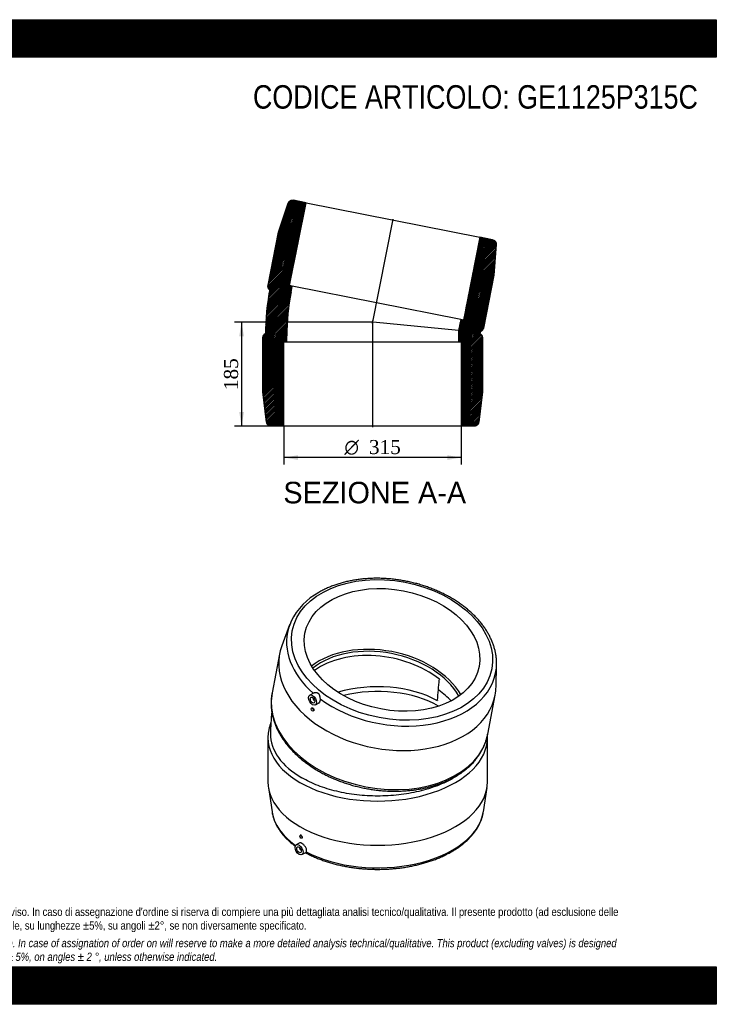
# Model space of a CAD drawing. Header units: millimetres. Extents: x 0 to 2475, y 0 to 1750.
# Tile 2 of 2: x 1237 to 2475, y 0 to 1750. Entities that reach past the tile are written whole.
import ezdxf
from ezdxf.enums import TextEntityAlignment as Align
from ezdxf.lldxf.tags import DXFTag

# ---------------------------------------------------------------- set-up
doc = ezdxf.new("R2010")
doc.units = ezdxf.units.MM
doc.header["$LTSCALE"] = 8.333333
for name, color, linetype in [('Default', 7, 'Continuous'), ('DV4_Default', 7, 'Continuous'), ('GE1125P315C', 7, 'Continuous')]:
    doc.layers.add(name, color=color, linetype=linetype)
doc.styles.add('SEACAD_Solid_Edge_ANSI', font='seans.ttf')
doc.styles.add('SEACAD_Solid_Edge_ANSI1_Symbols', font='semeca1.ttf')
doc.styles.add('SEACAD_Times_New_Roman', font='times.ttf')
tags = doc.linetypes.add('CENTER2', pattern=[28.575, 19.05, -3.175, 3.175, -3.175]).pattern_tags.tags
tags[10:11] = [DXFTag(74, 4), DXFTag(75, 0), DXFTag(340, '0'), DXFTag(46, 0.0), DXFTag(50, 0.0), DXFTag(44, 0.0), DXFTag(45, 0.0)]
tags[8:9] = [DXFTag(74, 4), DXFTag(75, 0), DXFTag(340, '0'), DXFTag(46, 0.0), DXFTag(50, 0.0), DXFTag(44, 0.0), DXFTag(45, 0.0)]
tags[6:7] = [DXFTag(74, 4), DXFTag(75, 0), DXFTag(340, '0'), DXFTag(46, 0.0), DXFTag(50, 0.0), DXFTag(44, 0.0), DXFTag(45, 0.0)]
tags[4:5] = [DXFTag(74, 4), DXFTag(75, 0), DXFTag(340, '0'), DXFTag(46, 0.0), DXFTag(50, 0.0), DXFTag(44, 0.0), DXFTag(45, 0.0)]
doc.dimstyles.new('ANSImm', dxfattribs={"dimtxt": 25, "dimasz": 25, "dimexe": 12.5, "dimexo": 0, "dimgap": 6.25, "dimtad": 1, "dimdsep": 46, "dimtxsty": 'SEACAD_Times_New_Roman', "dimblk1": '_SE_FILLED', "dimblk2": '_SE_FILLED', "dimsah": 1, "dimcen": 12.5, "dimazin": 0, "dimtfac": 0.85, "dimtdec": 3, "dimtofl": 0, "dimtmove": 0, "dimatfit": 3, "dimfxl": 1, "dimarcsym": 0})

# ---------------------------------------------------------------- blocks, each defined once
blk = doc.blocks.new('SE')
at = {"layer": 'GE1125P315C', "color": 7, "linetype": 'Continuous'}
for p, q in [((1717, 674.3), (1703.1, 637.1)), ((1699.1, 622.6), (1685.8, 553.4)), ((2083.7, 564.3), (2084.6, 604)), ((1983, 577.9), (1983, 577)), ((1759.3, 553.3), (1752.7, 549.3)), ((1759.4, 544), (1759, 543.7)), ((2068.9, 480.1), (2082.1, 549.3)), ((1756.5, 526.8), (1755.8, 526.4)), ((1761, 540.2), (1761.4, 540.5)), ((1762.7, 532), (1768.4, 535.1)), ((1979.7, 540.6), (1979.6, 539.7)), ((1758.8, 521.2), (1759.3, 521.4)), ((1678.5, 473.7), (1678.5, 395.3)), ((2068.5, 395.3), (2068.5, 473.7)), ((1679.2, 385.5), (1685.9, 341.8)), ((1738.8, 402.4), (1738.8, 402.4)), ((2061.2, 341.8), (2067.8, 385.5)), ((1735.9, 300.6), (1735.5, 300.3)), ((1734.2, 286.6), (1728.8, 283.3)), ((1738.5, 295.1), (1739.3, 295.6)), ((1735.5, 277.9), (1735.1, 277.7)), ((1737.1, 274.2), (1737.5, 274.5)), ((1738.8, 266), (1745.9, 269.9))]:
    blk.add_line(p, q, dxfattribs=at)
for centre, radius, start, end in [((1824.4, 629.6), 116.6, 118.5114, 153.8427), ((2074.8, 477.5), 391.8, 173.7449, 179.5907)]:
    blk.add_arc(centre, radius, start, end, dxfattribs=at)
for centre, major_axis, ratio in [((1899, 629.9), (-177.2, 33.9), 0.678892), ((1899, 629.9), (154.7, -29.6), 0.678892), ((1757.7, 540.7), (-5, 8.66), 0.57735), ((1757.7, 540.7), (-2.87, 4.98), 0.57735), ((1757.3, 523.8), (1.5, -2.6), 0.57735), ((1737, 297.7), (-1.5, 2.6), 0.57735), ((1733.8, 274.7), (5, -8.66), 0.57735), ((1733.8, 274.7), (2.87, -4.98), 0.57735)]:
    blk.add_ellipse(centre, major_axis=major_axis, ratio=ratio, dxfattribs=at)
for centre, major_axis, ratio, start_param, end_param in [((1898.1, 624.9), (185, -35.4), 0.678892, 3.076959, 3.99937), ((1898.1, 624.9), (185, -35.4), 0.678892, 2.973947, 3.076959), ((1890.6, 586), (191.5, -36.6), 0.678892, 3.027663, 6.283185), ((1878.3, 521.8), (-154.7, 29.6), 0.678892, 3.682614, 5.742164), ((1878.3, 521.8), (-149.8, 28.7), 0.678892, 3.665851, 5.758927), ((1876.9, 514.3), (149.8, -28.7), 0.678892, 0.920742, 2.571874), ((1898.1, 624.9), (185, -35.4), 0.678892, 4.093493, 6.346738), ((1898.1, 624.9), (185, -35.4), 0.678892, 0.063553, 0.167872), ((1873.5, 476.4), (152.5, 0), 0.57735, 0.801302, 2.050572), ((1873.5, 468), (-152.5, 0), 0.57735, 3.923743, 5.121786), ((1873.5, 496.5), (114.1, 1203.5), 0.08409, -1.511076, -1.495919), ((1890.6, 586), (191.5, -36.6), 0.678892, 0, 0.113929), ((1877.4, 516.7), (191.5, -36.6), 0.678892, 3.142889, 6.283185), ((1877.4, 516.7), (191.5, -36.6), 0.678892, 3.141593, 3.142889), ((1760, 542), (-1, 1.73), 0.57735, 0, 3.635558), ((1760, 542), (-1, 1.73), 0.57735, 5.78922, 6.283185), ((1873.5, 496.5), (114.1, 1203.5), 0.08409, -1.526233, -1.511076), ((1873.5, 496.5), (152.2, -14.4), 0.630814, 0.837226, 0.84512), ((1873.5, 496.5), (-152.2, 14.4), 0.630814, 3.747413, 3.978817), ((1873.5, 473.7), (-195, 0), 0.57735, 6.282993, 6.283185), ((1873.5, 473.7), (-195, 0), 0.57735, 0, 3.141593), ((1873.5, 480.2), (190.5, 0), 0.57735, 3.13603, 3.926991), ((1873.5, 473.7), (-195, 0), 0.57735, 3.141593, 3.146018), ((1873.5, 395.3), (-195, 0), 0.57735, 0, 3.141593), ((1873.5, 351.2), (-188.4, 0), 0.57735, 0.087049, 0.088891), ((1873.5, 351.2), (-188.4, 0), 0.57735, 0.088891, 0.686102), ((1873.5, 351.2), (-188.4, 0), 0.57735, 0.83246, 3.047425), ((1873.5, 351.2), (-188.4, 0), 0.57735, -3.235761, -3.228642), ((1736.1, 276), (1, -1.73), 0.57735, 2.647628, 6.283185), ((1736.1, 276), (1, -1.73), 0.57735, 0, 0.493965)]:
    blk.add_ellipse(centre, major_axis=major_axis, ratio=ratio, start_param=start_param, end_param=end_param, dxfattribs=at)
for points, knots in [([(2084.5, 611.3), (2084.5, 611.4), (2084.4, 613.5), (2083.9, 618), (2083, 624.2), (2081.6, 630.5), (2079.7, 636.7), (2077.5, 643), (2074.9, 649.1), (2071.9, 655.3), (2068.5, 661.4), (2064.7, 667.4), (2060.6, 673.3), (2056, 679), (2051.2, 684.7), (2045.9, 690.2), (2040.4, 695.6), (2034.5, 700.8), (2028.4, 705.8), (2021.9, 710.7), (2015.2, 715.4), (2008.2, 719.8), (2001, 724.1), (1993.5, 728.1), (1985.8, 731.9), (1978, 735.4), (1969.9, 738.7), (1961.7, 741.8), (1953.4, 744.6), (1944.9, 747.1), (1936.4, 749.3), (1927.7, 751.3), (1919, 753), (1910.3, 754.4), (1901.5, 755.6), (1892.7, 756.4), (1883.9, 756.9), (1875.2, 757.2), (1866.5, 757.2), (1857.8, 756.8), (1849.3, 756.2), (1840.8, 755.3), (1832.5, 754.1), (1824.3, 752.6), (1816.3, 750.8), (1808.5, 748.7), (1800.8, 746.4), (1793.4, 743.7), (1786.2, 740.8), (1779.3, 737.7), (1773.4, 734.7), (1770.2, 732.9), (1768.8, 732.1)], [0, 0, 0, 0, 0.001106, 0.021258, 0.041445, 0.061675, 0.081952, 0.102277, 0.12265, 0.143069, 0.16353, 0.184029, 0.204559, 0.225117, 0.245696, 0.266291, 0.286899, 0.307515, 0.328136, 0.34876, 0.369384, 0.390007, 0.410627, 0.431245, 0.45186, 0.472471, 0.493079, 0.513685, 0.534288, 0.554889, 0.575488, 0.596087, 0.616686, 0.637285, 0.657885, 0.678486, 0.69909, 0.719697, 0.740307, 0.760921, 0.781539, 0.802162, 0.82279, 0.843422, 0.86406, 0.884701, 0.905345, 0.925991, 0.946637, 0.96728, 0.987916, 1, 1, 1, 1]), ([(1685.8, 553.2), (1685.4, 551), (1684.8, 547.2), (1684.2, 540.8), (1684.1, 534.5), (1684.3, 528.1), (1685, 521.7), (1686.1, 515.3), (1687.6, 508.9), (1689.5, 502.6), (1691.8, 496.2), (1694.5, 489.9), (1697.6, 483.6), (1701.1, 477.4), (1705, 471.3), (1709.3, 465.3), (1713.9, 459.4), (1718.9, 453.7), (1724.2, 448), (1729.8, 442.6), (1735.8, 437.3), (1742.1, 432.1), (1748.6, 427.1), (1755.5, 422.4), (1762.6, 417.8), (1769.9, 413.5), (1777.5, 409.4), (1785.2, 405.5), (1793.2, 401.8), (1801.4, 398.4), (1809.7, 395.3), (1818.1, 392.4), (1826.7, 389.7), (1835.4, 387.4), (1844.2, 385.3), (1853, 383.5), (1861.9, 382), (1870.8, 380.7), (1879.8, 379.8), (1888.7, 379.1), (1897.6, 378.8), (1906.5, 378.7), (1915.3, 379), (1924.1, 379.5), (1932.7, 380.3), (1941.2, 381.4), (1949.6, 382.8), (1957.9, 384.5), (1965.9, 386.5), (1973.8, 388.7), (1981.5, 391.3), (1989, 394.1), (1996.2, 397.2), (2003.2, 400.5), (2009.9, 404.1), (2016.3, 408), (2022.4, 412.1), (2028.2, 416.4), (2033.7, 420.9), (2038.8, 425.7), (2043.6, 430.6), (2048, 435.8), (2052, 441.1), (2055.7, 446.6), (2059, 452.2), (2061.9, 458), (2064.3, 463.9), (2066.4, 469.8), (2067.9, 475.3), (2068.5, 478.5), (2068.8, 480)], [0, 0, 0, 0, 0.014161, 0.028629, 0.043103, 0.057592, 0.072104, 0.086644, 0.101219, 0.115832, 0.130482, 0.145171, 0.159895, 0.174653, 0.18944, 0.204253, 0.219087, 0.233938, 0.248802, 0.263676, 0.278557, 0.293442, 0.30833, 0.323218, 0.338105, 0.35299, 0.367873, 0.382753, 0.397631, 0.412507, 0.42738, 0.442251, 0.45712, 0.471989, 0.486856, 0.501723, 0.51659, 0.531458, 0.546327, 0.561198, 0.576071, 0.590946, 0.605825, 0.620707, 0.635592, 0.650481, 0.665375, 0.680272, 0.695172, 0.710075, 0.72498, 0.739886, 0.75479, 0.76969, 0.784584, 0.799468, 0.814339, 0.829192, 0.844024, 0.858828, 0.873602, 0.88834, 0.903041, 0.917701, 0.932321, 0.946902, 0.961448, 0.975963, 0.990454, 1, 1, 1, 1]), ([(1759.2, 553.3), (1759.6, 553.5), (1760.1, 553.7), (1761, 554), (1761.4, 554.1), (1762.2, 554.2), (1762.5, 554.3), (1763.4, 554.3), (1763.8, 554.3), (1764.6, 554.2), (1765, 554.1), (1765.6, 554), (1765.8, 553.9), (1766.2, 553.8), (1766.4, 553.7), (1767, 553.4), (1767.3, 553.2), (1767.8, 552.8), (1767.9, 552.7), (1768.2, 552.4), (1768.4, 552.2), (1768.8, 551.7), (1769, 551.4), (1769.4, 550.6), (1769.5, 550.2), (1769.8, 549.4), (1770, 549), (1770.2, 548.1), (1770.3, 547.6), (1770.5, 546.7), (1770.6, 546.3), (1770.8, 545.4), (1770.8, 544.9), (1771, 544), (1771.1, 543.5), (1771.2, 543.1)], [0.0297386, 0.0297386, 0.0297386, 0.0297386, 0.125, 0.125, 0.1875, 0.1875, 0.25, 0.25, 0.3125, 0.3125, 0.375, 0.375, 0.40625, 0.40625, 0.4375, 0.4375, 0.5, 0.5, 0.53125, 0.53125, 0.5625, 0.5625, 0.625, 0.625, 0.6875, 0.6875, 0.75, 0.75, 0.8125, 0.8125, 0.875, 0.875, 0.9375, 0.9375, 1, 1, 1, 1]), ([(1771.2, 543.1), (1771.4, 541.5), (1771.4, 539.9), (1770.5, 537.2), (1769.8, 536.1), (1768.7, 535.3), (1768.5, 535.2), (1768.4, 535.1)], [0, 0, 0, 0, 0.125, 0.125, 0.25, 0.25, 0.2682283, 0.2682283, 0.2682283, 0.2682283]), ([(1756.9, 526.9), (1757.4, 527), (1758, 526.8), (1759.1, 526), (1759.6, 525.3), (1760.1, 523.8), (1760.2, 523), (1759.9, 522), (1759.6, 521.6), (1759.3, 521.4)], [0, 0, 0, 0, 0.125, 0.125, 0.25, 0.25, 0.375, 0.375, 0.4691188, 0.4691188, 0.4691188, 0.4691188]), ([(1683.7, 500.7), (1683.4, 499.9), (1682.5, 497.4), (1681.1, 493), (1679.8, 487.6), (1678.9, 482.2), (1678.5, 477.4), (1678.5, 474.8), (1678.6, 473.7)], [0.7157422, 0.7157422, 0.7157422, 0.7157422, 0.74021, 0.7978026, 0.8550916, 0.9121173, 0.9689388, 1, 1, 1, 1]), ([(2046.9, 434.5), (2045.3, 432.3), (2043.5, 430.3), (2038.7, 425), (2035.5, 421.9), (2025.1, 413), (2017.2, 407.4), (1999.4, 397.1), (1989.8, 392.6), (1974.3, 386.6), (1969, 384.8), (1957.9, 381.4), (1952.2, 379.8), (1934.9, 375.7), (1923, 373.6), (1904.7, 371.5), (1898.5, 371), (1885.9, 370.3), (1879.7, 370.1), (1861, 370.2), (1848.7, 370.9), (1830.3, 373), (1824.1, 373.9), (1812.2, 376), (1806.3, 377.2), (1794.9, 379.9), (1789.2, 381.5), (1778.3, 384.9), (1772.8, 386.7), (1757.2, 392.8), (1747.6, 397.3), (1738.8, 402.4)], [0.3862442, 0.3862442, 0.3862442, 0.3862442, 0.40625, 0.40625, 0.4375, 0.4375, 0.5, 0.5, 0.5625, 0.5625, 0.59375, 0.59375, 0.625, 0.625, 0.6875, 0.6875, 0.71875, 0.71875, 0.75, 0.75, 0.8125, 0.8125, 0.84375, 0.84375, 0.875, 0.875, 0.90625, 0.90625, 0.9375, 0.9375, 1, 1, 1, 1]), ([(1685.9, 341.5), (1686.2, 340), (1686.6, 337.1), (1687.9, 332.1), (1689.7, 326.9), (1691.9, 321.8), (1694.4, 316.7), (1697.4, 311.7), (1700.8, 306.7), (1704.5, 301.9), (1708.7, 297.2), (1713.2, 292.6), (1718.1, 288.2), (1722.8, 284.3), (1725.9, 281.9), (1727.2, 281)], [0, 0, 0, 0, 0.052408, 0.1194571, 0.1867215, 0.2542628, 0.3221206, 0.3903112, 0.4588296, 0.5276527, 0.5967445, 0.6660616, 0.7355582, 0.80519, 0.8534956, 0.8534956, 0.8534956, 0.8534956]), ([(1745.3, 269.5), (1746.1, 269.1), (1748.8, 267.6), (1754.3, 264.9), (1761.3, 261.6), (1768.5, 258.6), (1776, 255.8), (1783.8, 253.2), (1791.7, 250.8), (1799.8, 248.6), (1808, 246.7), (1816.4, 245), (1824.9, 243.6), (1833.5, 242.3), (1842.2, 241.3), (1851, 240.6), (1859.8, 240.1), (1868.7, 239.8), (1877.5, 239.8), (1886.4, 240.1), (1895.2, 240.5), (1904, 241.3), (1912.7, 242.2), (1921.3, 243.4), (1929.8, 244.9), (1938.2, 246.5), (1946.5, 248.5), (1954.6, 250.6), (1962.5, 253), (1970.2, 255.5), (1977.8, 258.3), (1985.1, 261.3), (1992.1, 264.6), (1998.9, 268), (2005.4, 271.6), (2011.7, 275.4), (2017.6, 279.3), (2023.2, 283.5), (2028.5, 287.8), (2033.4, 292.3), (2038, 296.9), (2042.2, 301.6), (2046, 306.5), (2049.5, 311.5), (2052.5, 316.5), (2055.1, 321.7), (2057.3, 326.9), (2059.1, 332.1), (2060.3, 336.9), (2060.8, 339.7), (2061, 340.9)], [0.0038346, 0.0038346, 0.0038346, 0.0038346, 0.0112159, 0.0325145, 0.0538069, 0.0750909, 0.0963654, 0.1176299, 0.1388841, 0.1601285, 0.1813636, 0.2025902, 0.2238092, 0.2450217, 0.2662286, 0.2874313, 0.3086307, 0.3298282, 0.3510248, 0.3722218, 0.3934199, 0.4146205, 0.4358247, 0.4570336, 0.4782485, 0.4994706, 0.520701, 0.5419407, 0.5631909, 0.5844523, 0.6057256, 0.6270113, 0.6483094, 0.6696195, 0.6909404, 0.7122703, 0.733606, 0.754942, 0.776271, 0.7975843, 0.8188713, 0.8401193, 0.8613141, 0.8824407, 0.9034845, 0.9244331, 0.9452778, 0.9660158, 0.9866509, 1, 1, 1, 1]), ([(1739.3, 295.6), (1739.3, 295.6), (1739.3, 295.6), (1739.7, 295.8), (1739.8, 296.2), (1739.7, 297.4), (1739.4, 298.2), (1738.5, 299.5), (1737.9, 300), (1736.8, 300.7), (1736.3, 300.7), (1735.9, 300.6)], [0.2499551, 0.2499551, 0.2499551, 0.2499551, 0.25, 0.25, 0.375, 0.375, 0.5, 0.5, 0.625, 0.625, 0.7499508, 0.7499508, 0.7499508, 0.7499508]), ([(1746.7, 270.8), (1747.2, 271.6), (1747.4, 272.8), (1747.1, 275.5), (1746.6, 277), (1745, 280), (1743.9, 281.5), (1741.6, 284.1), (1740.2, 285.2), (1737.7, 286.6), (1736.5, 287), (1735.1, 286.9), (1734.6, 286.8), (1734.2, 286.6)], [0, 0, 0, 0, 0.125, 0.125, 0.25, 0.25, 0.375, 0.375, 0.5, 0.5, 0.625, 0.625, 0.6906157, 0.6906157, 0.6906157, 0.6906157]), ([(1745.9, 269.9), (1745.9, 269.9), (1745.9, 269.9), (1746.1, 270), (1746.2, 270.1), (1746.5, 270.4), (1746.6, 270.6), (1746.7, 270.8)], [0.8665227, 0.8665227, 0.8665227, 0.8665227, 0.875, 0.875, 0.9375, 0.9375, 1, 1, 1, 1])]:
    blk.add_open_spline(points, degree=3, knots=knots, dxfattribs=at)
for points in [[(1756.5, 526.8), (1756.7, 526.8), (1756.8, 526.9), (1756.9, 526.9)], [(2068.5, 474.2), (2068.4, 475.5), (2068.4, 476.6), (2068.4, 477.7)]]:
    blk.add_open_spline(points, degree=3, dxfattribs=at)
blk = doc.blocks.new('SE6')
at = {"layer": 'GE1125P315C', "linetype": 'Continuous'}
h = blk.add_hatch(dxfattribs=at)
h.set_pattern_fill('LINE', scale=0.629921, angle=45, style=0)
edge = h.paths.add_edge_path()
edge.add_line((1707, 1027.5), (1707, 1177.5))
edge.add_line((1707, 1177.5), (1712, 1177.5))
edge.add_line((1712, 1177.5), (1712, 1187.9))
edge.add_arc((2114.5, 1187.9), 402.5, 168.75, 180, ccw=False)
edge.add_line((1719.8, 1266.4), (1721.8, 1276.6))
edge.add_line((1721.8, 1276.6), (1716.9, 1277.6))
edge.add_line((1716.9, 1277.6), (1746.2, 1424.7))
edge.add_line((1746.2, 1424.7), (1723.7, 1429.2))
edge.add_spline(control_points=[(1723.7, 1429.2), (1723.2, 1429.3), (1722.7, 1429.3), (1721.7, 1429.3), (1721.3, 1429.3), (1720.6, 1429.2), (1720.3, 1429.1), (1719.9, 1429), (1719.6, 1428.9), (1718.9, 1428.7), (1718.5, 1428.5), (1717.9, 1428.1), (1717.7, 1428), (1717.3, 1427.7), (1717.1, 1427.6), (1716.5, 1427.1), (1716.2, 1426.8), (1715.6, 1426), (1715.3, 1425.6), (1714.9, 1424.7), (1714.7, 1424.3), (1714.5, 1423.8)], knot_values=[0, 0, 0, 0, 0.125, 0.125, 0.25, 0.25, 0.3125, 0.3125, 0.375, 0.375, 0.5, 0.5, 0.5625, 0.5625, 0.625, 0.625, 0.75, 0.75, 0.875, 0.875, 1, 1, 1, 1], degree=3, periodic=0)
edge.add_line((1714.5, 1423.8), (1697.5, 1372.2))
edge.add_line((1697.5, 1372.2), (1678.7, 1278))
edge.add_spline(control_points=[(1678.7, 1278), (1678.7, 1277.7), (1678.6, 1277.3), (1678.6, 1276.5), (1678.6, 1276.1), (1678.6, 1275.3), (1678.7, 1274.9), (1678.8, 1274.1), (1678.9, 1273.7), (1679.2, 1272.9), (1679.3, 1272.6), (1679.6, 1271.8), (1679.8, 1271.5), (1680.5, 1270.5), (1681, 1269.9), (1681.6, 1269.3)], knot_values=[0, 0, 0, 0, 0.125, 0.125, 0.25, 0.25, 0.375, 0.375, 0.5, 0.5, 0.625, 0.625, 0.75, 0.75, 1, 1, 1, 1], degree=3, periodic=0)
edge.add_line((1681.6, 1269.3), (1682.5, 1273.9))
edge.add_arc((2114.5, 1187.9), 440.5, 168.75, 180)
edge.add_line((1674, 1187.9), (1674, 1192.5))
edge.add_spline(control_points=[(1674, 1192.5), (1673.7, 1192.3), (1673.4, 1192.1), (1672.7, 1191.6), (1672.4, 1191.3), (1671.9, 1190.8), (1671.6, 1190.5), (1671.2, 1189.8), (1670.9, 1189.5), (1670.5, 1188.8), (1670.4, 1188.4), (1670.1, 1187.7), (1669.9, 1187.3), (1669.6, 1186.1), (1669.5, 1185.3), (1669.5, 1184.5)], knot_values=[0, 0, 0, 0, 0.125, 0.125, 0.25, 0.25, 0.375, 0.375, 0.5, 0.5, 0.625, 0.625, 0.75, 0.75, 1, 1, 1, 1], degree=3, periodic=0)
edge.add_line((1669.5, 1184.5), (1669.5, 1088.5))
edge.add_line((1669.5, 1088.5), (1676.2, 1034.6))
edge.add_spline(control_points=[(1676.2, 1034.6), (1676.2, 1034.1), (1676.3, 1033.6), (1676.6, 1032.9), (1676.6, 1032.7), (1676.8, 1032.3), (1676.9, 1032), (1677.3, 1031.4), (1677.5, 1031), (1678, 1030.4), (1678.1, 1030.2), (1678.5, 1029.9), (1678.6, 1029.7), (1679, 1029.4), (1679.2, 1029.2), (1679.6, 1029), (1679.8, 1028.8), (1680.4, 1028.4), (1680.8, 1028.2), (1681.5, 1028), (1681.7, 1027.9), (1682.2, 1027.8), (1682.4, 1027.7), (1683.1, 1027.6), (1683.6, 1027.5), (1684.1, 1027.5)], knot_values=[0, 0, 0, 0, 0.125, 0.125, 0.1875, 0.1875, 0.25, 0.25, 0.375, 0.375, 0.4375, 0.4375, 0.5, 0.5, 0.5625, 0.5625, 0.625, 0.625, 0.75, 0.75, 0.8125, 0.8125, 0.875, 0.875, 1, 1, 1, 1], degree=3, periodic=0)
edge.add_line((1684.1, 1027.5), (1707, 1027.5))
h = blk.add_hatch(dxfattribs=at)
h.set_pattern_fill('LINE', scale=0.629921, angle=45, style=0)
edge = h.paths.add_edge_path()
edge.add_spline(control_points=[(2045, 1027.5), (2045.4, 1027.5), (2045.9, 1027.6), (2046.6, 1027.7), (2046.9, 1027.8), (2047.3, 1027.9), (2047.6, 1028), (2048.2, 1028.2), (2048.7, 1028.4), (2049.5, 1028.9), (2049.9, 1029.2), (2050.4, 1029.7), (2050.6, 1029.9), (2050.9, 1030.2), (2051.1, 1030.4), (2051.6, 1031), (2051.8, 1031.4), (2052.2, 1032), (2052.3, 1032.2), (2052.4, 1032.7), (2052.5, 1032.9), (2052.7, 1033.6), (2052.8, 1034.1), (2052.9, 1034.6)], knot_values=[0, 0, 0, 0, 0.125, 0.125, 0.1875, 0.1875, 0.25, 0.25, 0.375, 0.375, 0.5, 0.5, 0.5625, 0.5625, 0.625, 0.625, 0.75, 0.75, 0.8125, 0.8125, 0.875, 0.875, 1, 1, 1, 1], degree=3, periodic=0)
edge.add_line((2052.9, 1034.6), (2059.5, 1088.5))
edge.add_line((2059.5, 1088.5), (2059.5, 1184.5))
edge.add_spline(control_points=[(2059.5, 1184.5), (2059.5, 1184.9), (2059.5, 1185.3), (2059.4, 1186.1), (2059.3, 1186.5), (2059.1, 1187.2), (2059, 1187.6), (2058.7, 1188.3), (2058.6, 1188.7), (2058, 1189.7), (2057.5, 1190.4), (2056.7, 1191.2), (2056.5, 1191.5), (2055.9, 1192), (2055.5, 1192.2), (2055.2, 1192.4)], knot_values=[0, 0, 0, 0, 0.125, 0.125, 0.25, 0.25, 0.375, 0.375, 0.5, 0.5, 0.75, 0.75, 0.875, 0.875, 1, 1, 1, 1], degree=3, periodic=0)
edge.add_line((2055.2, 1192.4), (2055.5, 1195.1))
edge.add_spline(control_points=[(2055.5, 1195.1), (2055.8, 1195.2), (2056.2, 1195.4), (2056.9, 1195.7), (2057.2, 1196), (2058.2, 1196.6), (2058.7, 1197.2), (2059.5, 1198.1), (2059.7, 1198.4), (2060.2, 1199), (2060.3, 1199.4), (2060.7, 1200.1), (2060.8, 1200.5), (2061.1, 1201.2), (2061.2, 1201.6), (2061.3, 1202)], knot_values=[0, 0, 0, 0, 0.125, 0.125, 0.25, 0.25, 0.5, 0.5, 0.625, 0.625, 0.75, 0.75, 0.875, 0.875, 1, 1, 1, 1], degree=3, periodic=0)
edge.add_line((2061.3, 1202), (2080, 1296.1))
edge.add_line((2080, 1296.1), (2084, 1350.4))
edge.add_spline(control_points=[(2084, 1350.4), (2084, 1350.8), (2084, 1351.3), (2084, 1352), (2083.9, 1352.3), (2083.8, 1352.8), (2083.8, 1353), (2083.6, 1353.7), (2083.4, 1354.1), (2083.1, 1354.8), (2082.9, 1355), (2082.7, 1355.4), (2082.5, 1355.6), (2082.1, 1356.2), (2081.8, 1356.5), (2081.1, 1357.2), (2080.7, 1357.5), (2080.1, 1357.9), (2079.9, 1358), (2079.4, 1358.2), (2079.2, 1358.3), (2078.5, 1358.6), (2078.1, 1358.7), (2077.6, 1358.8)], knot_values=[0, 0, 0, 0, 0.125, 0.125, 0.1875, 0.1875, 0.25, 0.25, 0.375, 0.375, 0.4375, 0.4375, 0.5, 0.5, 0.625, 0.625, 0.75, 0.75, 0.8125, 0.8125, 0.875, 0.875, 1, 1, 1, 1], degree=3, periodic=0)
edge.add_line((2077.6, 1358.8), (2055.1, 1363.3))
edge.add_line((2055.1, 1363.3), (2025.8, 1216.1))
edge.add_line((2025.8, 1216.1), (2020.9, 1217.1))
edge.add_line((2020.9, 1217.1), (2017, 1197.5))
edge.add_line((2017, 1197.5), (2017, 1177.5))
edge.add_line((2017, 1177.5), (2022, 1177.5))
edge.add_line((2022, 1177.5), (2022, 1027.5))
edge.add_line((2022, 1027.5), (2045, 1027.5))
at = {"layer": 'DV4_Default', "color": 7, "linetype": 'CENTER2'}
for p, q in [((1864, 1210), (1901, 1395.7)), ((1864.5, 1215.2), (1864.5, 1025.8))]:
    blk.add_line(p, q, dxfattribs=at)
at = {"layer": 'GE1125P315C', "color": 7, "linetype": 'Continuous'}
for p, q in [((1697.5, 1372.2), (1714.5, 1423.8)), ((1714.5, 1423.8), (1697.5, 1372.2)), ((1716.9, 1277.6), (1746.2, 1424.7)), ((1723.7, 1429.2), (1723.7, 1429.2)), ((1746.2, 1424.7), (1723.7, 1429.2)), ((1746.2, 1424.7), (2055.1, 1363.3)), ((1678.7, 1278), (1697.5, 1372.2)), ((1697.5, 1372.2), (1678.7, 1278)), ((1697.5, 1372.2), (1697.5, 1372.2)), ((2055.1, 1363.3), (2025.8, 1216.1)), ((2077.6, 1358.8), (2055.1, 1363.3)), ((2077.6, 1358.8), (2077.6, 1358.8)), ((2084, 1350.4), (2080, 1296.1)), ((2080, 1296.1), (2084, 1350.4)), ((2080, 1296.1), (2061.3, 1202)), ((2061.3, 1202), (2080, 1296.1)), ((2080, 1296.1), (2080, 1296.1)), ((1721.8, 1276.6), (1716.9, 1277.6)), ((1682.5, 1273.9), (1681.6, 1269.3)), ((1681.6, 1269.3), (1681.6, 1269.3)), ((1719.8, 1266.4), (1721.8, 1276.6)), ((2020.9, 1217.1), (1721.8, 1276.6)), ((2017, 1197.5), (1865.7, 1212.4)), ((2020.9, 1217.1), (2017, 1197.5)), ((2025.8, 1216.1), (2020.9, 1217.1)), ((1674, 1192.5), (1674, 1192.5)), ((1674, 1192.5), (1674, 1187.9)), ((2017, 1197.5), (2017, 1177.5)), ((1669.5, 1088.5), (1669.5, 1184.5)), ((1669.5, 1184.5), (1669.5, 1088.5)), ((1707, 1027.5), (1707, 1177.5)), ((1707, 1177.5), (1712, 1177.5)), ((1712, 1177.5), (1712, 1187.9)), ((1712, 1177.5), (2017, 1177.5)), ((2017, 1177.5), (2022, 1177.5)), ((2022, 1177.5), (2022, 1027.5)), ((2059.5, 1184.5), (2059.5, 1088.5)), ((2059.5, 1088.5), (2059.5, 1184.5)), ((1669.5, 1088.5), (1669.5, 1088.5)), ((1676.2, 1034.6), (1669.5, 1088.5)), ((1669.5, 1088.5), (1676.2, 1034.6)), ((2059.5, 1088.5), (2052.9, 1034.6)), ((2052.9, 1034.6), (2059.5, 1088.5)), ((2059.5, 1088.5), (2059.5, 1088.5)), ((1684.1, 1027.5), (1684.1, 1027.5)), ((1707, 1027.5), (1684.1, 1027.5)), ((2022, 1027.5), (1707, 1027.5)), ((2045, 1027.5), (2022, 1027.5)), ((2045, 1027.5), (2045, 1027.5))]:
    blk.add_line(p, q, dxfattribs=at)
for centre, radius, start, end in [((1722.1, 1421.3), 8, 149.3698, 161.7406), ((2076, 1350.9), 8, 355.7594, 11.5055), ((1687.9, 1276.2), 9.36, 168.75, 179.4491), ((2114.5, 1187.9), 440.5, 168.75, 180), ((2114.5, 1187.9), 440.5, 168.8626, 179.8874), ((1687.9, 1276.2), 9.36, 208.5044, 227.4655), ((2114.5, 1187.9), 402.5, 168.75, 180), ((1678.9, 1184.5), 9.36, 121.2845, 128.4365), ((2114.5, 1187.9), 59.5, 173.1028, 175.6472), ((2114.5, 1187.9), 59.5, 173.0995, 175.6479), ((2050.2, 1184.5), 9.36, 41.3869, 57.5634), ((2052.1, 1203.8), 9.36, 291.1882, 299.6117), ((2052.1, 1203.8), 9.36, 344.3906, 348.75), ((1678.9, 1184.5), 9.36, 177.3416, 180), ((2050.2, 1184.5), 9.36, 0, 12.0363), ((1684.1, 1035.5), 8, 187.0094, 202.7388), ((2045, 1035.5), 8, 339.1669, 352.9906)]:
    blk.add_arc(centre, radius, start, end, dxfattribs=at)
for points, knots in [([(1714.5, 1423.8), (1714.7, 1424.3), (1714.9, 1424.7), (1715.3, 1425.6), (1715.6, 1426), (1716.2, 1426.8), (1716.5, 1427.1), (1717.1, 1427.6), (1717.3, 1427.7), (1717.7, 1428), (1717.9, 1428.1), (1718.5, 1428.5), (1718.9, 1428.7), (1719.6, 1428.9), (1719.9, 1429), (1720.3, 1429.1), (1720.6, 1429.2), (1721.3, 1429.3), (1721.7, 1429.3), (1722.7, 1429.3), (1723.2, 1429.3), (1723.7, 1429.2)], [0, 0, 0, 0, 0.125, 0.125, 0.25, 0.25, 0.375, 0.375, 0.4375, 0.4375, 0.5, 0.5, 0.625, 0.625, 0.6875, 0.6875, 0.75, 0.75, 0.875, 0.875, 1, 1, 1, 1]), ([(2077.6, 1358.8), (2078.1, 1358.7), (2078.5, 1358.6), (2079.2, 1358.3), (2079.4, 1358.2), (2079.9, 1358), (2080.1, 1357.9), (2080.7, 1357.5), (2081.1, 1357.2), (2081.8, 1356.5), (2082.1, 1356.2), (2082.5, 1355.6), (2082.7, 1355.4), (2082.9, 1355), (2083.1, 1354.8), (2083.4, 1354.1), (2083.6, 1353.7), (2083.8, 1353), (2083.8, 1352.8), (2083.9, 1352.3), (2084, 1352), (2084, 1351.3), (2084, 1350.8), (2084, 1350.4)], [0, 0, 0, 0, 0.125, 0.125, 0.1875, 0.1875, 0.25, 0.25, 0.375, 0.375, 0.5, 0.5, 0.5625, 0.5625, 0.625, 0.625, 0.75, 0.75, 0.8125, 0.8125, 0.875, 0.875, 1, 1, 1, 1]), ([(1681.6, 1269.3), (1681, 1269.9), (1680.5, 1270.5), (1679.8, 1271.5), (1679.6, 1271.8), (1679.3, 1272.6), (1679.2, 1272.9), (1678.9, 1273.7), (1678.8, 1274.1), (1678.7, 1274.9), (1678.6, 1275.3), (1678.6, 1276.1), (1678.6, 1276.5), (1678.6, 1277.3), (1678.7, 1277.7), (1678.7, 1278)], [0, 0, 0, 0, 0.25, 0.25, 0.375, 0.375, 0.5, 0.5, 0.625, 0.625, 0.75, 0.75, 0.875, 0.875, 1, 1, 1, 1]), ([(1669.5, 1184.5), (1669.5, 1185.3), (1669.6, 1186.1), (1669.9, 1187.3), (1670.1, 1187.7), (1670.4, 1188.4), (1670.5, 1188.8), (1670.9, 1189.5), (1671.2, 1189.8), (1671.6, 1190.5), (1671.9, 1190.8), (1672.4, 1191.3), (1672.7, 1191.6), (1673.4, 1192.1), (1673.7, 1192.3), (1674, 1192.5)], [0, 0, 0, 0, 0.25, 0.25, 0.375, 0.375, 0.5, 0.5, 0.625, 0.625, 0.75, 0.75, 0.875, 0.875, 1, 1, 1, 1]), ([(2055.2, 1192.4), (2055.5, 1192.2), (2055.9, 1192), (2056.5, 1191.5), (2056.7, 1191.2), (2057.5, 1190.4), (2058, 1189.7), (2058.6, 1188.7), (2058.7, 1188.3), (2059, 1187.6), (2059.1, 1187.2), (2059.3, 1186.5), (2059.4, 1186.1), (2059.5, 1185.3), (2059.5, 1184.9), (2059.5, 1184.5)], [0, 0, 0, 0, 0.125, 0.125, 0.25, 0.25, 0.5, 0.5, 0.625, 0.625, 0.75, 0.75, 0.875, 0.875, 1, 1, 1, 1]), ([(2061.3, 1202), (2061.2, 1201.6), (2061.1, 1201.2), (2060.8, 1200.5), (2060.7, 1200.1), (2060.3, 1199.4), (2060.2, 1199), (2059.7, 1198.4), (2059.5, 1198.1), (2058.7, 1197.2), (2058.2, 1196.6), (2057.2, 1196), (2056.9, 1195.7), (2056.2, 1195.4), (2055.8, 1195.2), (2055.5, 1195.1)], [0, 0, 0, 0, 0.125, 0.125, 0.25, 0.25, 0.375, 0.375, 0.5, 0.5, 0.75, 0.75, 0.875, 0.875, 1, 1, 1, 1]), ([(1684.1, 1027.5), (1683.6, 1027.5), (1683.1, 1027.6), (1682.4, 1027.7), (1682.2, 1027.8), (1681.7, 1027.9), (1681.5, 1028), (1680.8, 1028.2), (1680.4, 1028.4), (1679.8, 1028.8), (1679.6, 1029), (1679.2, 1029.2), (1679, 1029.4), (1678.6, 1029.7), (1678.5, 1029.9), (1678.1, 1030.2), (1678, 1030.4), (1677.5, 1031), (1677.3, 1031.4), (1676.9, 1032), (1676.8, 1032.3), (1676.6, 1032.7), (1676.6, 1032.9), (1676.3, 1033.6), (1676.2, 1034.1), (1676.2, 1034.6)], [0, 0, 0, 0, 0.125, 0.125, 0.1875, 0.1875, 0.25, 0.25, 0.375, 0.375, 0.4375, 0.4375, 0.5, 0.5, 0.5625, 0.5625, 0.625, 0.625, 0.75, 0.75, 0.8125, 0.8125, 0.875, 0.875, 1, 1, 1, 1]), ([(2052.9, 1034.6), (2052.8, 1034.1), (2052.7, 1033.6), (2052.5, 1032.9), (2052.4, 1032.7), (2052.3, 1032.2), (2052.2, 1032), (2051.8, 1031.4), (2051.6, 1031), (2051.1, 1030.4), (2050.9, 1030.2), (2050.6, 1029.9), (2050.4, 1029.7), (2049.9, 1029.2), (2049.5, 1028.9), (2048.7, 1028.4), (2048.2, 1028.2), (2047.6, 1028), (2047.3, 1027.9), (2046.9, 1027.8), (2046.6, 1027.7), (2045.9, 1027.6), (2045.4, 1027.5), (2045, 1027.5)], [0, 0, 0, 0, 0.125, 0.125, 0.1875, 0.1875, 0.25, 0.25, 0.375, 0.375, 0.4375, 0.4375, 0.5, 0.5, 0.625, 0.625, 0.75, 0.75, 0.8125, 0.8125, 0.875, 0.875, 1, 1, 1, 1])]:
    blk.add_open_spline(points, degree=3, knots=knots, dxfattribs=at)
blk = doc.blocks.new('DMBLK5')
at = {"layer": 'Default', "linetype": 'Continuous'}
for points in [[(1627.5, 1187.5), (1635.8, 1187.5), (1631.6, 1212.5)], [(1627.5, 1052.5), (1631.6, 1027.5), (1635.8, 1052.5)]]:
    blk.add_hatch(color=7, dxfattribs=at).paths.add_polyline_path(points)
at = {"layer": 'Default', "color": 7, "linetype": 'Continuous'}
for p, q in [((1864.5, 1212.5), (1619.1, 1212.5)), ((1631.6, 1212.5), (1631.6, 1027.5)), ((1707, 1027.5), (1619.1, 1027.5))]:
    blk.add_line(p, q, dxfattribs=at)
at = {"layer": 'Default', "color": 7, "linetype": 'Continuous', "style": 'SEACAD_Times_New_Roman'}
blk.add_text('185', height=25, rotation=90, dxfattribs=at).set_placement((1600.4, 1091.6), align=Align.TOP_LEFT)
blk = doc.blocks.new('_SE_FILLED')
at = {"color": 0}
blk.add_line((0, 0), (-1, 0), dxfattribs=at)
blk.add_solid([(0, 0), (-1, -0.1665), (-1, 0.1665), (0, 0)], dxfattribs=at)
blk = doc.blocks.new('GDimGGroup')
at = {"layer": 'Default', "linetype": 'Continuous'}
for points in [[(1732, 967.6), (1732, 975.9), (1707, 971.8)], [(1997, 967.6), (2022, 971.8), (1997, 975.9)]]:
    blk.add_hatch(color=7, dxfattribs=at).paths.add_polyline_path(points)
at = {"layer": 'Default', "color": 7, "linetype": 'Continuous'}
for p, q in [((1707, 1027.5), (1707, 959.3)), ((2022, 1027.5), (2022, 959.3)), ((2022, 971.8), (1707, 971.8))]:
    blk.add_line(p, q, dxfattribs=at)
for s, style, p in [('O', 'SEACAD_Solid_Edge_ANSI1_Symbols', (1814.3, 1003)), ('315', 'SEACAD_Times_New_Roman', (1857.9, 1003))]:
    blk.add_text(s, height=25, dxfattribs=dict(at, style=style)).set_placement(p, align=Align.TOP_LEFT)

msp = doc.modelspace()

# ---------------------------------------------------------------- hatches: boundary and pattern name
at = {"layer": 'Default', "linetype": 'Continuous'}
h = msp.add_hatch(dxfattribs=at)
h.set_pattern_fill('LINE', scale=0.629921, angle=45, style=0)
h.paths.add_polyline_path([(2475, 1683.333), (2475, 1750), (0, 1750), (0, 1683.333)])
for points in [[(2475, 1683.333), (2475, 1750), (0, 1750), (0, 1683.333)], [(2475, 0), (2475, 66.667), (0, 66.667), (0, 0)]]:
    msp.add_hatch(color=7, dxfattribs=at).paths.add_polyline_path(points)
h = msp.add_hatch(dxfattribs=at)
h.set_pattern_fill('LINE', scale=0.629921, angle=45, style=0)
h.paths.add_polyline_path([(2475, 0), (2475, 66.667), (0, 66.667), (0, 0)])

# ---------------------------------------------------------------- linework, layer by layer
at = {"layer": 'Default', "color": 7, "linetype": 'Continuous'}
for p, q in [((0, 1750), (2475, 1750)), ((2475, 1750), (2475, 1683.333)), ((2475, 1683.333), (0, 1683.333)), ((0, 66.667), (2475, 66.667)), ((2475, 66.667), (2475, 0)), ((2475, 0), (0, 0))]:
    msp.add_line(p, q, dxfattribs=at)

# ---------------------------------------------------------------- block references
at = {"layer": 'Default'}
for name in ['SE6', 'GDimGGroup', 'SE']:
    msp.add_blockref(name, (0, 0), dxfattribs=at)

# ---------------------------------------------------------------- texts
at = {"layer": 'Default', "color": 7, "linetype": 'Continuous', "style": 'SEACAD_Solid_Edge_ANSI'}
msp.add_text('SEZIONE A-A', height=38.33333, dxfattribs=at).set_placement((1705.835, 928.623), align=Align.TOP_LEFT)
at = {"layer": 'Default', "attachment_point": 1}
for s, insert, char_height, width in [('{\\fArial Narrow|b0||i0||c0|p34;\\C7;\\H41.66666667;\\W1.;CODICE ARTICOLO: GE1125P315C}', (1651.913, 1633.613), 41.66667, 788.69434), ("{\\fArial Narrow|b0||i0||c0|p34;\\C7;\\H14.58333333;\\W1.;PLASTITALIA si riserva il diritto di revisionare la presente specifica, mantenendo la conformità alle prescrizioni del prodotto, senza alcun preavviso. In caso di assegnazione d'ordine si riserva di compiere una più dettagliata analisi tecnico/qualitativa. Il presente prodotto (ad esclusione delle \\P}{\\fArial Narrow|b0||i0||c0|p34;\\C7;\\H14.58333333;\\W1.;valvole) è progettato per applicazioni non previste dalla direttiva 2014/68/EU. Tolleranza su diametri e spessori come da normative se applicabile, su lunghezze ±5%, su angoli ±2°, se non diversamente specificato.\\P}{\\fArial Narrow|b0||i0||c0|p34;\\C7;\\H4.166666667;\\W1.;   \\P}{\\fArial Narrow|b0||i1||c0|p34;\\C7;\\H14.58333333;\\W1.;PLASTITALIA on reserves the right to revise this specification, maintaining the conformity to the requirements of the product, without any notice. In case of assignation of order on will reserve to make a more detailed analysis technical/qualitative. This product (excluding valves) is designed \\P}{\\fArial Narrow|b0||i1||c0|p34;\\C7;\\H14.58333333;\\W1.;for applications not covered by Directive 2014/68 / EU. The tolerance on diameters and thicknesses as the standards if applicable, on lengths ± 5%, on angles ± 2 °, unless otherwise indicated.\\P}", (166.667, 171.686), 14.583333, 2141.66667)]:
    msp.add_mtext(s, dxfattribs=dict(at, insert=insert, char_height=char_height, width=width))

# ---------------------------------------------------------------- dimensions: what is measured, and where the dimension line sits
at = {"layer": 'Default', "color": 7, "linetype": 'Continuous'}
dim = msp.add_linear_dim(base=(1631.642, 1027.544), p1=(1864.538, 1212.544), p2=(1707.038, 1027.544), angle=90, text='\\A1;<>', dimstyle='ANSImm', dxfattribs=at)
dim.commit()
dim.dimension.update_dxf_attribs({"geometry": 'DMBLK5', "text_midpoint": (1631.642, 1120.044), "dimtype": 160})

doc.saveas('drawing.dxf')
